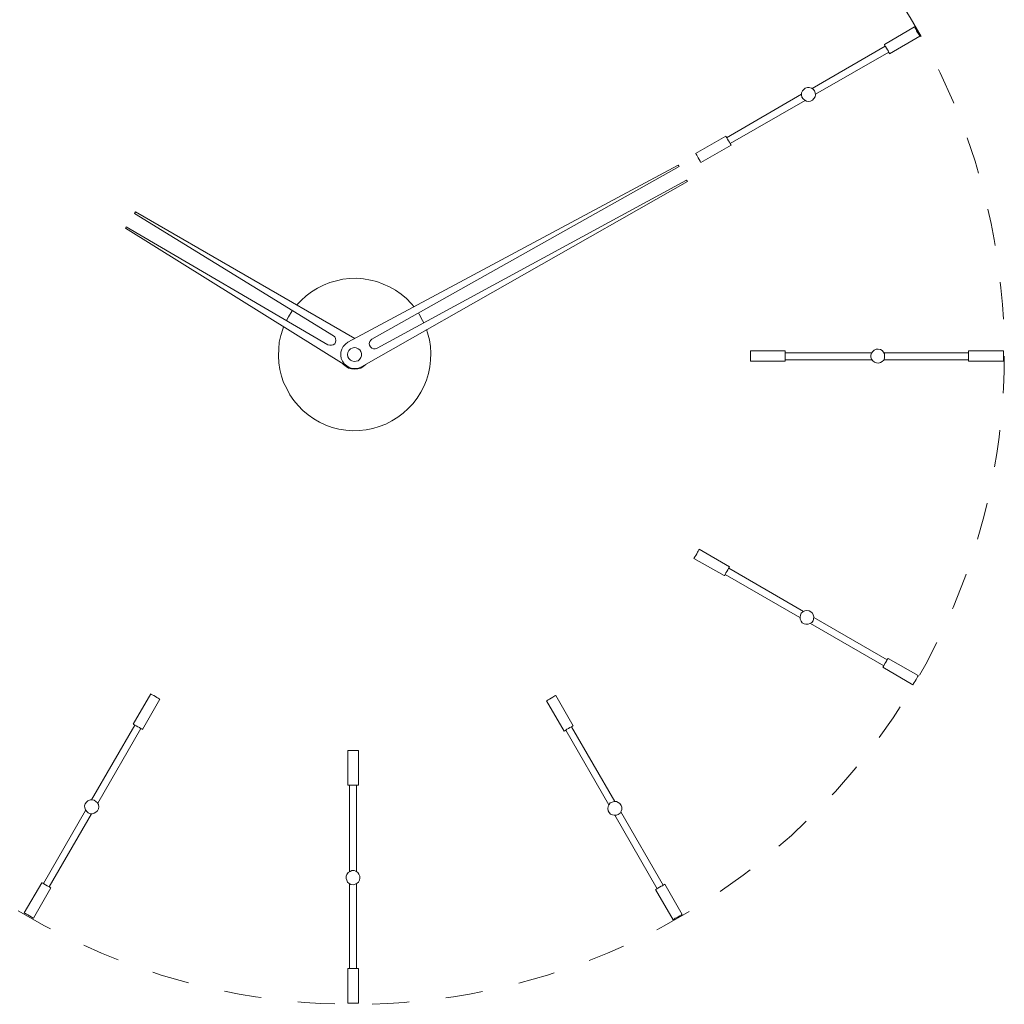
# Model space of a CAD drawing. Header units: inches. Extents: x 16 to 182, y -254 to -14.
# Tile 2 of 13: x 47 to 94, y -254 to -206. Entities that reach past the tile are written whole.
import ezdxf

# ---------------------------------------------------------------- set-up
doc = ezdxf.new("R2010")
doc.units = ezdxf.units.IN
doc.header["$MEASUREMENT"] = 0
doc.linetypes.add('AI-Linetype-1', pattern=[3.602747, 1.801373, -1.801373])
doc.layers.add('Capa 1', color=7, linetype='Continuous')

msp = doc.modelspace()

# ---------------------------------------------------------------- linework, layer by layer
at = {"layer": 'Capa 1', "color": 250, "lineweight": 9}
for points in [[(90.072, -206.572), (88.609, -207.423)], [(88.863, -207.871), (90.327, -207.02)], [(90.327, -207.02), (90.327, -207.005), (90.296, -206.959), (90.267, -206.9), (90.222, -206.841), (90.177, -206.766), (90.148, -206.692), (90.102, -206.632), (90.088, -206.586), (90.072, -206.572)], [(88.653, -207.498), (85.099, -209.56)], [(88.863, -207.871), (88.863, -207.856), (88.833, -207.812), (88.803, -207.753), (88.758, -207.678), (88.714, -207.602), (88.668, -207.527), (88.639, -207.483), (88.623, -207.438), (88.609, -207.423)], [(85.262, -209.842), (88.818, -207.796)], [(84.59, -209.842), (80.945, -211.95)], [(84.694, -209.604), (84.769, -209.544), (84.874, -209.514), (84.963, -209.514), (85.068, -209.544), (85.158, -209.59), (85.217, -209.679), (85.248, -209.768), (85.262, -209.873), (85.248, -209.962), (85.187, -210.052), (85.113, -210.127), (85.024, -210.172), (84.934, -210.187), (84.829, -210.172), (84.739, -210.127), (84.664, -210.067), (84.605, -209.977), (84.59, -209.873), (84.59, -209.768), (84.635, -209.679), (84.694, -209.604)], [(81.124, -212.233), (84.755, -210.142)], [(80.915, -211.874), (79.436, -212.712)], [(79.691, -213.159), (81.17, -212.307)], [(80.915, -211.874), (80.915, -211.874), (80.931, -211.905), (80.96, -211.95), (80.99, -212.025), (81.035, -212.1), (81.08, -212.173), (81.124, -212.233)], [(81.124, -212.233), (81.153, -212.277), (81.17, -212.307)], [(79.436, -212.712), (79.452, -212.726), (79.467, -212.757), (79.496, -212.8), (79.526, -212.861), (79.571, -212.936), (79.617, -213.011), (79.661, -213.085)], [(79.661, -213.085), (79.676, -213.13), (79.691, -213.159)], [(62.556, -221.882), (78.599, -213.279)], [(78.645, -213.354), (63.722, -221.733)], [(78.599, -213.279), (78.645, -213.354)], [(63.214, -223.079), (79.048, -214.085)], [(79.004, -214.011), (63.975, -222.168)], [(79.048, -214.085), (79.004, -214.011)], [(52.234, -215.549), (52.189, -215.625)], [(52.189, -215.625), (61.854, -221.57)], [(62.9, -221.704), (52.234, -215.549)], [(51.757, -216.341), (51.786, -216.282)], [(62.512, -223.048), (51.757, -216.341)], [(51.786, -216.282), (61.586, -222.003)], [(65.768, -220.165), (65.634, -220), (65.395, -219.762), (65.142, -219.552), (64.872, -219.359), (64.573, -219.194), (64.274, -219.059), (63.961, -218.941), (63.647, -218.867), (63.318, -218.807), (62.99, -218.776), (62.646, -218.791), (62.316, -218.822), (62.003, -218.895), (61.676, -218.986), (61.376, -219.105), (61.077, -219.255), (60.793, -219.434), (60.525, -219.628), (60.286, -219.853), (60.077, -220.075)], [(59.867, -220.346), (59.852, -220.359), (59.674, -220.644), (59.569, -220.822)], [(66.245, -220.942), (66.185, -220.822), (66.022, -220.524), (65.977, -220.464)], [(59.434, -221.137), (59.39, -221.242), (59.3, -221.555), (59.225, -221.882), (59.196, -222.211), (59.18, -222.54), (59.21, -222.884), (59.256, -223.213), (59.329, -223.527), (59.434, -223.84), (59.583, -224.139), (59.733, -224.438), (59.928, -224.707), (60.137, -224.961), (60.375, -225.199), (60.63, -225.408), (60.898, -225.603), (61.182, -225.768), (61.482, -225.916), (61.794, -226.021), (62.124, -226.111), (62.452, -226.156), (62.78, -226.186), (63.11, -226.172), (63.438, -226.142), (63.766, -226.081), (64.08, -225.977), (64.393, -225.857), (64.692, -225.708), (64.977, -225.528), (65.245, -225.333), (65.485, -225.11), (65.708, -224.871), (65.918, -224.603), (66.097, -224.317)], [(66.097, -224.317), (66.245, -224.035), (66.366, -223.721), (66.471, -223.407), (66.531, -223.079), (66.574, -222.75), (66.59, -222.422), (66.56, -222.092), (66.515, -221.763), (66.426, -221.435), (66.381, -221.27)], [(61.854, -221.57), (61.914, -221.629), (61.959, -221.704), (61.974, -221.794), (61.959, -221.882), (61.914, -221.959), (61.839, -222.003), (61.764, -222.033), (61.676, -222.033), (61.586, -222.003)], [(63.722, -221.733), (63.662, -221.779), (63.617, -221.853), (63.587, -221.943), (63.602, -222.033), (63.647, -222.107), (63.722, -222.168), (63.796, -222.197), (63.886, -222.197), (63.975, -222.168)], [(62.556, -221.882), (62.438, -221.972), (62.332, -222.092), (62.257, -222.227), (62.213, -222.361), (62.213, -222.525), (62.227, -222.675), (62.287, -222.809), (62.377, -222.929), (62.497, -223.033), (62.617, -223.109), (62.766, -223.153), (62.915, -223.153), (63.064, -223.138), (63.214, -223.079)], [(62.855, -222.138), (62.766, -222.168), (62.676, -222.211), (62.602, -222.287), (62.556, -222.377), (62.542, -222.481), (62.556, -222.586), (62.602, -222.675), (62.676, -222.75), (62.75, -222.795), (62.855, -222.825), (62.96, -222.809), (63.05, -222.781), (63.124, -222.72), (63.185, -222.631), (63.214, -222.54), (63.214, -222.436), (63.185, -222.333), (63.139, -222.257), (63.05, -222.197), (62.96, -222.151), (62.855, -222.138)], [(82.11, -222.302), (82.11, -222.316), (82.11, -222.346), (82.11, -222.405), (82.11, -222.481), (82.11, -222.57), (82.11, -222.646), (82.11, -222.72)], [(83.799, -222.302), (82.11, -222.302)], [(83.799, -222.302), (83.799, -222.316), (83.799, -222.346), (83.799, -222.405), (83.799, -222.481), (83.799, -222.57), (83.799, -222.646), (83.799, -222.72)], [(88.205, -222.227), (88.309, -222.227), (88.415, -222.242), (88.504, -222.287), (88.563, -222.361), (88.609, -222.449), (88.623, -222.555), (88.609, -222.659), (88.578, -222.75), (88.504, -222.825), (88.415, -222.868), (88.325, -222.899), (88.22, -222.884), (88.13, -222.854), (88.042, -222.795), (87.981, -222.705), (87.952, -222.616), (87.952, -222.509), (87.981, -222.422), (88.042, -222.333), (88.115, -222.272), (88.205, -222.227)], [(92.687, -222.809), (92.687, -222.795), (92.687, -222.75), (92.687, -222.69), (92.687, -222.6), (92.687, -222.509), (92.687, -222.436), (92.687, -222.361), (92.687, -222.316), (92.687, -222.302)], [(94.389, -222.302), (92.687, -222.302)], [(94.389, -222.809), (94.389, -222.795), (94.389, -222.75), (94.389, -222.69), (94.389, -222.6), (94.389, -222.509), (94.389, -222.436), (94.389, -222.361), (94.389, -222.316), (94.389, -222.302)], [(82.11, -222.72), (82.11, -222.781), (82.11, -222.809)], [(82.11, -222.809), (83.799, -222.809)], [(87.996, -222.392), (83.799, -222.392)], [(83.799, -222.72), (83.799, -222.781), (83.799, -222.809)], [(83.799, -222.735), (87.996, -222.735)], [(92.687, -222.392), (88.578, -222.392)], [(88.578, -222.735), (92.687, -222.735)], [(92.687, -222.809), (94.389, -222.809)], [(63.423, -222.959), (63.303, -223.063), (63.185, -223.138), (63.035, -223.183), (62.884, -223.198), (62.736, -223.183), (62.586, -223.138), (62.467, -223.063), (62.348, -222.959), (62.316, -222.929)], [(79.406, -232.31), (79.376, -232.354), (79.362, -232.384)], [(79.362, -232.384), (80.825, -233.221)], [(79.617, -231.936), (79.617, -231.952), (79.601, -231.967), (79.571, -232.027), (79.541, -232.086), (79.496, -232.161), (79.452, -232.234), (79.406, -232.31)], [(81.08, -232.789), (79.617, -231.936)], [(81.08, -232.789), (81.08, -232.789), (81.066, -232.818), (81.035, -232.877), (81.005, -232.938), (80.96, -233.012), (80.915, -233.088), (80.87, -233.147)], [(84.68, -234.954), (81.051, -232.863)], [(80.87, -233.147), (80.855, -233.206), (80.841, -233.221), (80.825, -233.221)], [(80.87, -233.161), (84.501, -235.253)], [(84.95, -234.926), (85.039, -234.97), (85.113, -235.044), (85.158, -235.117), (85.187, -235.224), (85.172, -235.328), (85.143, -235.419), (85.083, -235.492), (84.994, -235.551), (84.904, -235.581), (84.799, -235.581), (84.709, -235.567), (84.62, -235.508), (84.561, -235.432), (84.515, -235.328), (84.515, -235.238), (84.531, -235.133), (84.576, -235.044), (84.649, -234.97), (84.739, -234.926), (84.845, -234.908), (84.95, -234.926)], [(88.743, -237.315), (85.187, -235.253)], [(85.024, -235.551), (88.578, -237.598)], [(88.534, -237.672), (88.534, -237.659), (88.563, -237.628), (88.593, -237.569), (88.639, -237.493), (88.683, -237.419), (88.728, -237.343), (88.758, -237.284), (88.773, -237.255), (88.787, -237.239)], [(90.253, -238.076), (88.787, -237.239)], [(88.534, -237.672), (89.997, -238.525)], [(89.997, -238.525), (90.013, -238.51), (90.027, -238.465), (90.058, -238.406), (90.102, -238.346), (90.148, -238.27), (90.192, -238.196), (90.222, -238.135), (90.253, -238.092), (90.253, -238.076)], [(52.981, -238.957), (52.129, -240.437)], [(53.056, -239.002), (53.01, -238.988), (52.981, -238.973), (52.981, -238.957)], [(53.429, -239.211), (53.414, -239.211), (53.384, -239.197), (53.34, -239.166), (53.28, -239.139), (53.205, -239.092), (53.13, -239.047), (53.056, -239.002)], [(72.655, -239.047), (72.641, -239.047), (72.61, -239.061), (72.564, -239.092), (72.504, -239.121), (72.431, -239.166), (72.341, -239.211), (72.282, -239.256)], [(73.49, -240.511), (72.655, -239.047)], [(52.578, -240.691), (53.429, -239.211)], [(72.282, -239.256), (72.236, -239.287), (72.206, -239.302)], [(72.206, -239.302), (73.058, -240.766)], [(52.205, -240.482), (50.112, -244.111)], [(52.205, -240.482), (52.16, -240.451), (52.144, -240.437), (52.129, -240.437)], [(52.578, -240.691), (52.578, -240.691), (52.547, -240.66), (52.487, -240.644), (52.428, -240.6), (52.354, -240.556), (52.279, -240.511), (52.205, -240.482)], [(73.49, -240.511), (73.49, -240.511), (73.461, -240.527), (73.416, -240.556), (73.342, -240.6), (73.268, -240.644), (73.192, -240.676), (73.132, -240.722)], [(50.412, -244.276), (52.503, -240.644)], [(73.132, -240.722), (73.087, -240.75), (73.058, -240.766)], [(73.132, -240.722), (75.225, -244.351)], [(75.523, -244.185), (73.416, -240.556)], [(62.631, -241.707), (62.586, -241.707), (62.556, -241.707)], [(62.556, -241.707), (62.556, -243.394)], [(63.064, -241.707), (63.05, -241.707), (63.02, -241.707), (62.96, -241.707), (62.884, -241.707), (62.795, -241.707), (62.72, -241.707), (62.631, -241.707)], [(63.064, -243.394), (63.064, -241.707)], [(62.631, -243.394), (62.586, -243.394), (62.556, -243.394)], [(63.064, -243.394), (63.05, -243.394), (63.02, -243.394), (62.96, -243.394), (62.884, -243.394), (62.795, -243.394), (62.72, -243.394), (62.631, -243.394)], [(62.631, -243.394), (62.631, -247.592)], [(62.975, -247.592), (62.975, -243.394)], [(50.441, -244.545), (50.397, -244.635), (50.322, -244.709), (50.232, -244.754), (50.142, -244.784), (50.038, -244.784), (49.949, -244.74), (49.875, -244.678), (49.814, -244.59), (49.784, -244.5), (49.769, -244.395), (49.799, -244.305), (49.859, -244.216), (49.934, -244.157), (50.038, -244.111), (50.128, -244.111), (50.232, -244.126), (50.322, -244.185), (50.397, -244.246), (50.441, -244.336), (50.456, -244.44), (50.441, -244.545)], [(75.761, -244.29), (75.822, -244.379), (75.852, -244.47), (75.852, -244.574), (75.822, -244.665), (75.777, -244.754), (75.687, -244.813), (75.596, -244.857), (75.493, -244.857), (75.402, -244.843), (75.314, -244.798), (75.239, -244.726), (75.194, -244.635), (75.18, -244.531), (75.194, -244.424), (75.239, -244.336), (75.298, -244.261), (75.388, -244.216), (75.493, -244.185), (75.596, -244.185), (75.687, -244.23), (75.761, -244.29)], [(49.814, -244.619), (47.768, -248.175)], [(48.05, -248.338), (50.112, -244.784)], [(77.867, -248.248), (75.806, -244.694)], [(75.523, -244.857), (77.569, -248.429)], [(63.139, -247.816), (63.139, -247.905), (63.124, -248.01), (63.079, -248.101), (63.004, -248.16), (62.915, -248.203), (62.811, -248.235), (62.705, -248.22), (62.617, -248.175), (62.542, -248.101), (62.497, -248.01), (62.467, -247.922), (62.467, -247.816), (62.512, -247.727), (62.572, -247.637), (62.662, -247.592), (62.75, -247.546), (62.855, -247.546), (62.945, -247.577), (63.035, -247.637), (63.094, -247.712), (63.139, -247.816)], [(47.692, -248.131), (46.843, -249.592)], [(47.692, -248.131), (47.707, -248.144), (47.737, -248.16), (47.797, -248.19), (47.872, -248.235), (47.947, -248.279), (48.022, -248.324), (48.081, -248.354), (48.112, -248.384), (48.126, -248.384)], [(47.289, -249.847), (48.126, -248.384)], [(62.631, -248.19), (62.631, -252.297)], [(62.975, -252.297), (62.975, -248.19)], [(77.495, -248.458), (77.509, -248.458), (77.554, -248.429), (77.614, -248.398), (77.689, -248.354), (77.763, -248.308), (77.838, -248.279), (77.883, -248.235), (77.927, -248.22), (77.943, -248.203)], [(77.495, -248.458), (78.346, -249.938)], [(78.794, -249.683), (77.943, -248.203)], [(46.843, -249.592), (46.856, -249.609), (46.902, -249.624), (46.946, -249.668), (47.02, -249.699), (47.095, -249.743), (47.169, -249.788), (47.229, -249.818), (47.275, -249.847), (47.289, -249.847)], [(78.346, -249.938), (78.361, -249.922), (78.406, -249.908), (78.45, -249.862), (78.526, -249.834), (78.599, -249.788), (78.675, -249.743), (78.735, -249.713), (78.78, -249.683), (78.794, -249.683)], [(62.556, -252.297), (62.572, -252.297), (62.617, -252.297), (62.676, -252.297), (62.766, -252.297), (62.855, -252.297), (62.929, -252.297), (63.004, -252.297), (63.05, -252.297), (63.064, -252.297)], [(62.556, -252.297), (62.556, -253.986)], [(63.064, -253.986), (63.064, -252.297)], [(62.556, -253.986), (62.572, -253.986), (62.617, -253.986), (62.676, -253.986), (62.766, -253.986), (62.855, -253.986), (62.929, -253.986), (63.004, -253.986), (63.05, -253.986), (63.064, -253.986)]]:
    msp.add_lwpolyline(points, dxfattribs=at)
at = {"layer": 'Capa 1', "color": 252, "linetype": 'AI-Linetype-1', "lineweight": 5}
msp.add_open_spline([(31.31, -222.477), (31.31, -205.046), (45.44, -190.915), (62.871, -190.915), (80.302, -190.915), (94.433, -205.046), (94.433, -222.477), (94.433, -239.906), (80.302, -254.038), (62.871, -254.038), (45.44, -254.038), (31.31, -239.906), (31.31, -222.477)], degree=3, knots=[0, 0, 0, 0, 1, 1, 1, 2, 2, 2, 3, 3, 3, 4, 4, 4, 4], dxfattribs=at)

doc.saveas('drawing.dxf')
